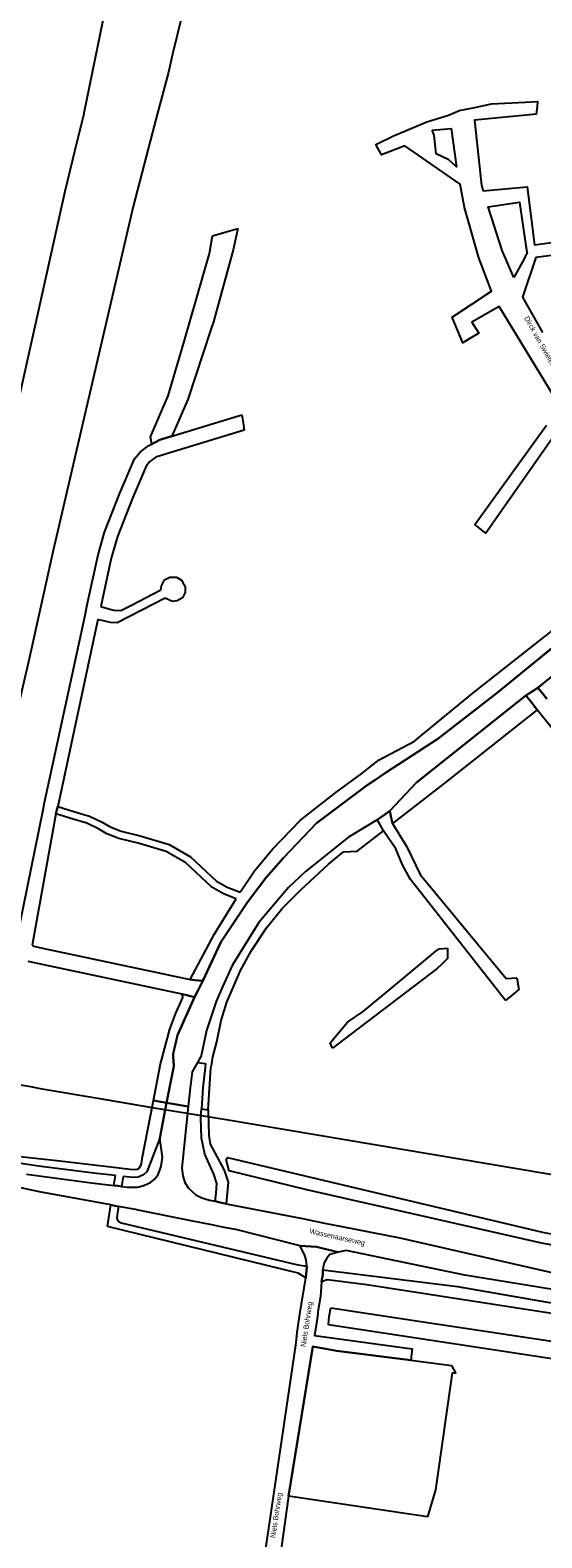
# Model space of a CAD drawing. Header units: metres. Extents: x 89872 to 99175, y 455036 to 468911.
# Tile 94 of 196: x 91274 to 91523, y 464951 to 465683. Entities that reach past the tile are written whole.
import ezdxf

# ---------------------------------------------------------------- set-up
doc = ezdxf.new("R2010")
doc.units = ezdxf.units.M
for name, color, linetype in [('Gemeentegrenzen', 7, 'KG-GEMEENTE'), ('STRNM', 7, 'Continuous'), ('Wegdeel doorgaand', 1, 'Continuous')]:
    doc.layers.add(name, color=color, linetype=linetype)
doc.layers.add('Waterdeel', color=7, linetype='Continuous', true_color=0x00aaff)
doc.layers.add('Wegdeel', color=7, linetype='Continuous', true_color=0x9a9a9a)
doc.linetypes.add('KG-GEMEENTE', pattern='A,1,-2.25,[5,NLCS.SHX,S=1,R=0,X=0,Y=0],-2.25', length=5.5)

msp = doc.modelspace()

# ---------------------------------------------------------------- linework, layer by layer
at = {"layer": 'Gemeentegrenzen', "flags": 128}
msp.add_lwpolyline([(91985.81, 461811.85), (91972.57, 462039.53), (91971.6, 462056.3), (91967.49, 462128.63), (91962.83, 462210.97), (91960.34, 462254.93), (91958.38, 462287.72), (91957.54, 462303.5), (91953.25, 462376.82), (91949.07, 462450.57), (91945.57, 462510.65), (91945.53, 462511.41), (91944.05, 462536.8), (91939.65, 462613.05), (91939.1, 462623.35), (91938.57, 462631.45), (91938.23, 462636.98), (91937.67, 462642.89), (91936.85, 462652.09), (91936.52, 462654.38), (91935.98, 462657.99), (91935.33, 462663.56), (91934.45, 462669.41), (91933.8, 462674.81), (91933.05, 462679.59), (91932.12, 462684.85), (91931.02, 462690.8), (91930.09, 462696.64), (91928.92, 462701.54), (91927.67, 462706.73), (91926.53, 462711.8), (91925.24, 462717.4), (91923.73, 462722.43), (91922.33, 462727.7), (91920.92, 462732.71), (91919.31, 462738.23), (91915.52, 462749.56), (91913.84, 462754.96), (91910.59, 462763.16), (91900, 462756.63), (91894.27, 462753.1), (91893.41, 462752.56), (91893.08, 462752.35), (91884, 462746.62), (91876.06, 462741.71), (91871.9, 462739.14), (91859.4, 462731.41), (91857.07, 462730.38), (91854.17, 462729.67), (91840.7, 462727.72), (91801.69, 462720.65), (91743.12, 462709.89), (91742.28, 462716.24), (91723.98, 462713.51), (91721.47, 462713.14), (91720.03, 462712.92), (91719.53, 462715.26), (91717.01, 462726.9), (91710.31, 462748.15), (91708.08, 462760.41), (91708.41, 462802.88), (91701.05, 462801.8), (91700.15, 462801.67), (91694.18, 462809.59), (91686.69, 462814.41), (91673.3, 462814.88), (91656.6, 462811.35), (91643.73, 462809.01), (91625.38, 462808.56), (91618.79, 462800.58), (91616.38, 462798.02), (91547.8, 462797.16), (91535.89, 462797.01), (91533.97, 462796.98), (91532.91, 462796.98), (91492.23, 462796.74), (91467.4, 462766.42), (91427.24, 462713.3), (91393.47, 462668.65), (91384.92, 462657.34), (91345.12, 462601.61), (91322.75, 462570.28), (91311.3, 462554.1), (91298.16, 462535.1), (91240.59, 462451.23), (91199.39, 462390.97), (91179.79, 462362.29), (91160.33, 462333.57), (91116.85, 462270.02), (91100.95, 462246.71), (91075.23, 462209.11), (91051.88, 462174.92), (91033.16, 462147.46), (91019.52, 462127.52), (90993.15, 462089.17), (90959.24, 462039.53), (90924.92, 461989.3), (90854.66, 461891.45), (90848.48, 461882.28), (90843.78, 461875.03), (90834.61, 461861.6), (90817.06, 461835.96), (90811.97, 461836.6), (90802.84, 461837.74), (90801.07, 461837.96), (90760.92, 461842.97), (90699.32, 461850.65), (90696.92, 461850.95), (90695.83, 461851.08), (90678.28, 461853.27), (90675.91, 461853.57), (90672.92, 461853.94), (90670.47, 461854.25), (90666.84, 461854.7), (90664.35, 461855.01), (90664.01, 461855.05), (90609.06, 461861.91), (90479.28, 461799.79), (90472.29, 461804.82), (90462.06, 461812.15), (90453.36, 461818.46), (90438.82, 461828.9), (90419.02, 461844.35), (90421.38, 461847.24), (90429.77, 461949.31), (90429.54, 461950.1), (90406.8, 462028.72), (90405.32, 462036.59), (90404.76, 462039.53), (90393.73, 462098.21), (90392.3, 462105.79), (90384.04, 462159.12), (90392.42, 462305.56), (90391.99, 462305.98), (90370.47, 462327.07), (90399.99, 462360.63), (90422.7, 462386.62), (90434.72, 462401.41), (90436.55, 462403.6), (90435.45, 462404.75), (90419.84, 462421.08), (90403.64, 462438.52), (90393.79, 462449.24), (90393.71, 462449.33), (90386.15, 462467.2), (90374.47, 462495.6), (90363.46, 462525.49), (90355.96, 462545.83), (90348.73, 462563.94), (90333.81, 462601.31), (90333.12, 462603.04), (90318.97, 462638.48), (90318.87, 462638.7), (90313.58, 462651.96), (90281.92, 462735.54), (90267.14, 462773.68), (90265.29, 462797.2), (90265.01, 462800.73), (90264.77, 462803.83), (90264.66, 462805.22), (90240.77, 462869.48), (90208.47, 462948.15), (90171.15, 463039.41), (90171.1, 463039.53), (90162.16, 463061.39), (90153.37, 463082.88), (90133.53, 463130.56), (90133.48, 463130.7), (90126.29, 463147.97), (90105.85, 463197.09), (90105.84, 463197.12), (90102.3, 463205.62), (90099.75, 463211.73), (90114.01, 463299.45), (90115.39, 463307.17), (90116.59, 463313.87), (90117.35, 463318.08), (90126.99, 463371.94), (90167.36, 463420.21), (90209.48, 463471.04), (90213.6, 463476.02), (90245.14, 463510.53), (90303.59, 463572.17), (90304.37, 463573), (90450.55, 463727.19), (90461.14, 463738.35), (90463.31, 463740.64), (90464.72, 463742.71), (90536.27, 463847.55), (90538.65, 463851.04), (90562.43, 463885.88), (90582.05, 463914.68), (90599.47, 463940.24), (90600.86, 463942.28), (90601.04, 463942.55), (90640.85, 464000.98), (90667.03, 464039.53), (90691.97, 464076.25), (90692.05, 464076.37), (90694.18, 464079.51), (90701.12, 464089.5), (90701.18, 464089.58), (90702.2, 464091.09), (90703.4, 464092.85), (90714.67, 464109.44), (90725.77, 464125.78), (90726.72, 464127.19), (90740.2, 464147.04), (90762.73, 464180.92), (90765.08, 464184.57), (90771, 464193.76), (90771.42, 464193.23), (90806.89, 464250.06), (90799.19, 464267.98), (90793.58, 464280.07), (90804.61, 464284.92), (90803.81, 464286.83), (90821.67, 464318.03), (90833.48, 464340.07), (90842.17, 464363.91), (90849.47, 464388.53), (90850.9, 464396.71), (90858.13, 464437.99), (90858.63, 464440.87), (90862.59, 464497.94), (90866.13, 464525.28), (90871.25, 464551.16), (90878.53, 464576.98), (90885.23, 464600.76), (90894.69, 464624.16), (90916.23, 464670.78), (90923.29, 464685), (90927.38, 464693.22), (90938.43, 464709.97), (90941.09, 464714), (90957.05, 464733.72), (90973.35, 464753.19), (90989.85, 464772.53), (91044.92, 464827.73), (91063.03, 464849.21), (91079.63, 464871.08), (91092.42, 464893.28), (91103.51, 464916.81), (91112.67, 464940.33), (91120.29, 464963.85), (91127, 464987.97), (91139, 465039.53), (91144.01, 465061.06), (91152.55, 465098.5), (91157.84, 465121.7), (91161.11, 465136.01), (91167.76, 465165.19), (91172.72, 465186.93), (91274.16, 465169.82), (91278.87, 465168.92), (91306.94, 465164.19), (91332.25, 465159.92), (91370.23, 465153.71), (91556.5, 465122.29), (91557.9, 465122.05), (91558.32, 465121.98), (91871.9, 465069.08), (91922.03, 465060.62), (92028.58, 465042.86), (92029.05, 465042.78), (92039.59, 465041.01), (92042.01, 465042.88), (92058.73, 465054.97), (92061.16, 465057.23), (92072.53, 465074.55), (92088.56, 465098.55), (92080.97, 465168.59), (92067.81, 465290.11), (92105.28, 465350.83), (92113.42, 465364.09), (92113.85, 465364.8), (92156.87, 465434.93), (92230.87, 465530.04), (92308.96, 465565.35), (92325.03, 465572.62), (92358.36, 465534.34), (92375.52, 465545.73), (92376.91, 465547.36), (92384.66, 465556.46), (92397.29, 465571.45), (92416.04, 465593.91), (92432.88, 465613.69), (92464.88, 465651.21), (92497.86, 465688.87), (92505.83, 465697.44), (92511.57, 465704.12), (92521.66, 465716.37), (92529.98, 465726.8), (92537.61, 465736.36), (92552.63, 465755.02), (92556.4, 465759.68), (92562.83, 465767.63), (92569.99, 465776.31), (92574, 465780.59), (92577.23, 465784.05), (92588.96, 465795.43), (92608.34, 465813.96), (92622.92, 465827.43), (92631.95, 465835.5), (92640.36, 465842.9), (92646.72, 465848.4), (92649.67, 465851.09), (92655.38, 465856.57), (92659.68, 465860.77), (92669.91, 465871.24), (92675.75, 465876.86), (92679.79, 465880.73), (92688.17, 465888.52), (92695.01, 465895.69), (92697.26, 465898.27), (92704.75, 465907.62), (92710.44, 465915.75), (92715.48, 465923.91), (92725.57, 465940.5), (92746.28, 465971.18), (92753.8, 465982.23), (92759.43, 465990.23), (92765.7, 465998.94), (92769.21, 466003.16), (92773.77, 466008.49), (92780.83, 466016.17), (92794.83, 466030.97), (92802.6, 466039.51), (92802.62, 466039.53), (92809.88, 466047.53), (92816.37, 466054.82), (92821.82, 466061.33), (92828.63, 466069.34), (92835.92, 466079.06), (92842.64, 466088.4), (92855.4, 466105.33), (92855.72, 466105.42), (92856.2, 466105.49), (92856.58, 466105.48), (92857, 466105.46), (92857.27, 466105.4), (92857.62, 466105.29), (92857.92, 466105.17), (92858.19, 466105.04), (92858.49, 466104.84), (92859.04, 466104.43), (92861.97, 466101.77), (92865.72, 466098.37), (92920.24, 466048.9), (92924.01, 466045.52), (92930.57, 466039.62), (92998.61, 466101.64), (93005.84, 466108.13), (93007.72, 466106.77), (93009.32, 466105.61), (93030.87, 466090.03), (93065.85, 466064.82), (93100.67, 466039.53), (93102.63, 466038.11), (93109.36, 466033.25), (93110.1, 466034.21), (93306.23, 465895.87), (93359.76, 465857.43), (93435.05, 465802.05), (93442.08, 465801.87), (93443.29, 465801.85), (93453.92, 465801.63), (93457.86, 465939.66), (93469.43, 465939.2), (93472.19, 465939.09), (93475.38, 465938.96), (93481.54, 465938.72), (93483.27, 465938.65), (93484.14, 465938.62), (93485.57, 465938.11), (93486.41, 465937.57), (93494.85, 465922.09), (93504.14, 465904.63), (93508.62, 465897.95), (93513.13, 465894.34), (93520.95, 465889.78), (93530.99, 465883.82), (93532.52, 465882.69), (93535.59, 465878.57), (93538.2, 465872.98), (93542.8, 465865.6), (93545.32, 465862.19), (93550.73, 465857.44), (93558, 465851.82), (93581.85, 465842.2), (93589.8, 465836.36), (93596, 465832.33), (93604.61, 465824.42), (93611.17, 465817.58), (93626.64, 465799), (93639.91, 465783.23), (93651.14, 465769.83), (93670.29, 465745.71), (93684.46, 465727.85), (93694.85, 465714.77), (93712.32, 465692.69), (93728.2, 465671.99), (93747.98, 465645.79), (93761.04, 465629.12), (93766.29, 465628.08), (93771.39, 465626.55), (93776.82, 465625.79), (93788.1, 465624.27), (93792.4, 465621.55), (93838.86, 465642.65), (93852.5, 465660.67), (93871.9, 465686.31), (93875.58, 465691.17), (93878.32, 465694.79), (93890.16, 465710.98), (93902.12, 465728.33), (93905.89, 465733.99), (93919.17, 465753.96), (93935.19, 465778.88), (93943.9, 465792.43), (93948.65, 465800.04), (93970.06, 465836.53), (93970.54, 465837.4), (93971.35, 465838.89), (93989.07, 465871.24), (93993.85, 465879.98), (94010.83, 465914.78), (94036.3, 465967.7), (94036.96, 465969.06), (94053.84, 466007.74), (94056.01, 466013.14), (94057.82, 466017.96), (94065.93, 466039.53), (94071.93, 466055.52), (94073.83, 466060.66), (94078.67, 466074.57), (94085.46, 466094.06), (94093.55, 466118.42), (94094.92, 466122.53), (94102.3, 466146.15), (94103.67, 466150.8), (94110.42, 466174.94), (94113.71, 466186.71), (94121.68, 466216.88), (94125.59, 466232.1), (94127.77, 466240.59), (94137.96, 466288.64), (94144.53, 466331.52), (94144.93, 466334.98), (94145.41, 466339.09), (94145.82, 466342.66), (94151.42, 466390.75), (94153.23, 466390.7), (94157.6, 466460.9), (94159.9, 466526.21), (94159.35, 466560.42), (94158.49, 466578.41), (94170.96, 466578.54), (94209.06, 466578.94), (94214.84, 466579), (94215.89, 466579.01), (94219.52, 466579.05), (94240.71, 466579.18), (94241.51, 466579.18), (94263.35, 466579.32), (94263.77, 466579.32), (94282.32, 466579.43), (94323.27, 466579.65), (94379.32, 466580.31), (94401.36, 466585.53), (94402.65, 466586.01), (94419.81, 466593.87), (94424.57, 466597.31), (94434.77, 466604.54), (94443.71, 466610.91), (94446.73, 466613.07), (94447.21, 466613.41), (94452.88, 466617.46), (94455.64, 466618.85), (94468.76, 466625.48), (94489.19, 466633.87), (94509.41, 466639.35), (94528.78, 466642.95), (94558.66, 466645.13), (94568.59, 466644.46), (94591.46, 466642.45), (94597.53, 466641.07), (94607.95, 466639.18), (94627.5, 466635), (94700, 466615.5), (94735, 466606.5), (94916, 466566.5), (94919.73, 466565.74), (94955, 466558.5), (94960.94, 466557.34), (94964.2, 466556.71), (94965.83, 466558.34), (94967.61, 466560.24), (95049.67, 466540.64), (95076.19, 466534.31), (95121, 466523.72), (95162.95, 466513.62), (95181.07, 466509.25), (95206.54, 466503.31), (95252.02, 466491.75), (95295.53, 466480.7), (95302.45, 466479.13), (95324.97, 466472.76), (95370.65, 466460.17), (95399.23, 466452.31), (95479.68, 466427.72), (95495.6, 466422.85), (95497.02, 466422.44), (95500.31, 466421.48), (95521.54, 466414.36), (95521.72, 466414.3), (95578.37, 466395.31), (95578.38, 466395.16), (95578.82, 466390.43), (95579.2, 466386.47), (95579.25, 466385.66), (95579.74, 466378.15), (95579.76, 466373.01), (95579.77, 466370.42), (95579.73, 466368.56), (95579.7, 466366.73), (95579.55, 466358.34), (95579.25, 466356.16), (95579.19, 466355.76), (95578.88, 466353.52), (95578.85, 466353.31), (95576.38, 466342.92), (95574.98, 466330.93), (95574.45, 466318.83), (95574.73, 466296.11), (95575.17, 466266.8), (95575.16, 466263.45), (95574.33, 466256.64), (95572.45, 466246.32), (95570.27, 466235.69), (95567.02, 466224.62), (95557.98, 466194.3), (95552.98, 466177.27), (95549.34, 466166.34), (95547.1, 466160.72), (95545.34, 466154.12), (95542, 466138.28), (95539.78, 466125.62), (95539.36, 466123.58), (95537.12, 466114.76), (95535.79, 466105.96), (95534.78, 466098.22), (95534.13, 466088.41), (95533.79, 466082.76), (95533.54, 466078.91), (95530.66, 466058.4), (95529.12, 466043.77), (95528.98, 466039.53), (95528.97, 466039.12), (95530.32, 466010.37), (95530.62, 466007.24), (95531.17, 466003.97), (95531.78, 466000.6), (95540.13, 465977.94), (95544.77, 465965.04), (95546.23, 465960.02), (95549.07, 465951.74), (95550.04, 465947.53), (95550.97, 465942.66), (95552.42, 465934.03), (95552.68, 465931.95), (95553.53, 465925.61), (95554.12, 465921.5), (95556.73, 465908.18), (95558.94, 465897.06), (95560.33, 465890.16), (95561.4, 465883.69), (95562.18, 465878.87), (95562.57, 465875.79), (95562.89, 465866.79), (95563.3, 465854.63), (95563.55, 465848.28), (95563.55, 465843.26), (95563.6, 465835.56), (95563.61, 465832.46), (95563.31, 465827.46), (95562.96, 465822.22), (95562.3, 465816.61), (95561.77, 465812.67), (95560.32, 465803.53), (95559.52, 465798.89), (95558.78, 465795.56), (95553.78, 465772.56), (95551.91, 465764.15), (95550.5, 465757.21), (95548.74, 465750.32), (95547.3, 465744.37), (95546.46, 465740.94), (95543.92, 465732.87), (95540.23, 465722.02), (95539.71, 465720.56), (95539.09, 465716.02), (95538.47, 465711.26), (95536.77, 465702.24), (95527.92, 465670.67), (95527.84, 465668.95), (95527.7, 465667.03), (95528.82, 465658.18), (95531.91, 465635.75), (95537.16, 465601.96), (95537.52, 465600), (95537.96, 465597.87), (95540.35, 465589.87), (95543.94, 465578.1), (95546.47, 465570.53), (95553.13, 465554.75), (95567.64, 465520.24), (95573.21, 465505.84), (95574.45, 465501.86), (95575.55, 465498.07), (95576.32, 465494.08), (95576.62, 465490.2), (95576.79, 465485.95), (95576.96, 465481.99), (95576.94, 465478.22), (95576.51, 465474.48), (95576.09, 465472.29), (95575.37, 465469.6), (95574.08, 465465.33), (95572.6, 465461.08), (95571.42, 465458.18), (95570.11, 465455.28), (95568.34, 465451.92), (95565.89, 465448.07), (95565.58, 465447.53), (95562.52, 465440.39), (95559.07, 465433.06), (95540.84, 465399.48), (95523.65, 465368.23), (95516.81, 465356.01), (95511.85, 465347.89), (95492.52, 465317.33), (95486.36, 465307.5), (95480.59, 465297.94), (95479.77, 465296.75), (95477.89, 465294.01), (95477.47, 465293.39), (95474.71, 465289.14), (95468.37, 465278.85), (95458.8, 465263.96), (95447.6, 465249.33), (95444.94, 465246.39), (95423.24, 465225.43), (95398.04, 465200.76), (95373.2, 465175.41), (95363.98, 465165), (95359.15, 465158.83), (95346.67, 465140.48), (95339.62, 465123.09), (95339.26, 465121.58), (95339.18, 465121.24), (95334.55, 465081.47), (95341.66, 465053.51), (95345.02, 465039.53), (95348.03, 465026.98), (95349.31, 465022.05), (95356.2, 465000), (95365.4, 464970.54), (95381.79, 464806.72), (95385.02, 464770.86), (95387.49, 464748.32), (95390.41, 464718.29), (95392.34, 464697.86), (95394.99, 464671.19), (95397.14, 464648.62), (95399.53, 464624.71), (95401.63, 464602.45), (95403.59, 464583.03), (95405.53, 464565.38), (95408.42, 464541.95), (95402.27, 464514.29), (95399.71, 464506.14), (95396, 464495.22), (95392.73, 464487.76), (95388.49, 464478.32), (95384.48, 464470.56), (95376.24, 464454.26), (95370.72, 464442.66), (95365.78, 464430.78), (95358.53, 464412.74), (95352.49, 464396.26), (95346.71, 464379.44), (95342.53, 464364.85), (95337.15, 464344.05), (95332.52, 464321.23), (95329.92, 464306.43), (95328.5, 464296.12), (95326.71, 464282.12), (95326, 464271.02), (95324.59, 464249.71), (95320.1, 464176.63), (95318.9, 464159.43), (95318.29, 464150), (95317.32, 464135.22), (95315.89, 464119.26), (95314.25, 464108.78), (95312.59, 464099.71), (95310.39, 464089.6), (95308.2, 464079.59), (95303.92, 464039.53), (95303.57, 464036.29), (95301.26, 464026.09), (95299.28, 464017.67), (95299.7, 464009.14), (95300.39, 464004.82), (95300.41, 464004.65), (95301.12, 464001.68), (95302.34, 463997.54), (95304.62, 463991.84), (95307.55, 463986.46), (95310.75, 463981.69), (95314.99, 463977.11), (95320.94, 463971.02), (95331.81, 463960.54), (95359.48, 463931.58), (95381.27, 463908.82), (95403.65, 463884.27), (95431.79, 463853.53), (95455.46, 463827.96), (95466.68, 463815.34), (95502.46, 463776.61), (95532.68, 463744.19), (95547.03, 463729.25), (95563.9, 463711.87), (95579.55, 463695.82), (95589.54, 463685.3), (95600.69, 463673.67), (95610.21, 463663.67), (95617.15, 463656.6), (95628.25, 463643.69), (95639.94, 463629.57), (95649.37, 463617.44), (95657.97, 463605.63), (95666.29, 463594.26), (95674.77, 463581.25), (95681.69, 463570.07), (95689.15, 463556.53), (95695.8, 463543.74), (95701.56, 463532.04), (95707.3, 463519.64), (95712.61, 463507.25), (95717.22, 463494.89), (95721.94, 463481.96), (95726.25, 463469.18), (95729.73, 463456.86), (95733.65, 463443.47), (95736.72, 463431.45), (95739.62, 463418.44), (95745.12, 463383.87), (95747.24, 463369.95), (95749.45, 463354.91), (95750.98, 463338.88), (95752.46, 463322.34), (95754.03, 463308.55), (95756.14, 463293.1), (95758.26, 463276.49), (95760.29, 463260.4), (95762.38, 463245.18), (95764.92, 463229.99), (95767.11, 463215.76), (95769.04, 463205.23), (95771.78, 463190.86), (95774.47, 463176.59), (95777.4, 463162.1), (95779.82, 463148.83), (95783.17, 463133.08), (95785.7, 463120.22), (95789.51, 463102.67), (95800.23, 463039.53), (95801.15, 463034.11), (95808.28, 462989.38), (95816.21, 462948.6), (95822.09, 462914.33), (95830.21, 462870.66), (95840.79, 462822.54), (95848.68, 462791.26), (95856.28, 462759.18), (95863, 462728.44), (95868.03, 462705.46), (95871.9, 462690.57), (95880.9, 462655.94), (95891.2, 462609.73), (95902.59, 462560.92), (95903.74, 462555.46), (95913.19, 462510.87), (95919.28, 462490.65), (95920.63, 462486.29), (95909.41, 462481.41), (95909.91, 462479.61), (95909.27, 462479.33), (95905.81, 462477.83), (95905.48, 462478.58), (95900.36, 462476.31), (95871.9, 462463.72), (95867.59, 462461.81), (95857.03, 462457.14), (95848.4, 462453.32), (95846.91, 462452.66), (95834.55, 462447.19), (95826.84, 462443.75), (95826.33, 462443.52), (95823.48, 462442.25), (95819.82, 462440.62), (95806.01, 462434.47), (95783.17, 462424.31), (95760.34, 462414.13), (95714.69, 462393.78), (95690.96, 462383.13), (95662.53, 462370.21), (95633.33, 462356.49), (95602.21, 462341.3), (95578.89, 462329.38), (95575.85, 462327.82), (95554.1, 462316.19), (95541.15, 462309.03), (95526.13, 462300.53), (95513.34, 462293.09), (95496.4, 462282.98), (95481.94, 462274.11), (95466.47, 462264.26), (95454.63, 462256.1), (95434.43, 462241.75), (95416.45, 462228.55), (95394.75, 462212.05), (95389.26, 462207.73), (95370.73, 462193.15), (95368.87, 462191.67), (95369.48, 462190.88), (95369.09, 462190.56), (95368.1, 462191.76), (95366.98, 462190.84), (95366.65, 462191.24), (95365.99, 462192.05), (95347.74, 462177.1), (95335.45, 462166.79), (95305.84, 462140.56), (95277.11, 462113.55), (95261.47, 462100.73), (95241.53, 462081.98), (95228.52, 462069.75), (95221.58, 462063.22), (95203.07, 462043.03), (95199.88, 462039.53), (95175.71, 462013.01), (95154.67, 461988.39), (95142.48, 461973.61), (95126.8, 461954.23), (95111.13, 461934.85), (95101.93, 461923.06), (95084.08, 461899.01), (95065.19, 461871.33), (95044.83, 461840.97), (95034.77, 461826.04), (95016.41, 461798.16), (94997.39, 461770.54), (94998.3, 461770.04), (95003.14, 461767.38), (95034.37, 461750.23), (95077.96, 461726.07), (95081.36, 461723.94), (95167.44, 461678.98), (95166.77, 461678.47), (95161.23, 461673.92), (95169.8, 461669.24), (95169.06, 461668.64), (95163.22, 461663.95), (95152.82, 461655.57), (95147.19, 461650.97), (95131.9, 461638.89), (95115.93, 461626.14), (95101.08, 461614.34), (95100.03, 461613.51), (95084.11, 461600.97), (95069.83, 461589.95), (95056.22, 461579.19), (95049.96, 461574.14), (95034.42, 461561.79), (95023.08, 461553.31), (95017.31, 461548.99), (94998.51, 461534.46), (94992.09, 461528.74), (94984.51, 461522.67), (94965.78, 461505.96), (94939.61, 461483.94), (94919.01, 461467.23), (94897.04, 461449.17), (94873.46, 461429.5), (94856.43, 461415.88), (94838.21, 461401.58), (94815.01, 461383.45), (94795.62, 461367.85), (94790.33, 461363.12), (94770.87, 461346.88), (94754.13, 461331.97), (94722.31, 461304.51), (94682.92, 461272.33), (94656.54, 461251.2), (94640.69, 461238.37), (94616.64, 461218.49), (94589.37, 461197.16), (94574.19, 461185.52), (94552.62, 461168.48), (94547.32, 461164.27), (94518.9, 461141.12), (94505.3, 461130.77), (94495.14, 461123.18), (94480.84, 461111.32), (94472.12, 461103.84), (94456.75, 461090.7), (94443.65, 461079.53), (94438.38, 461074.7), (94435.1, 461071.26), (94432.67, 461068.63), (94426.74, 461061.67), (94423.24, 461058.7), (94418.9, 461055.33), (94410.89, 461051.13), (94406.71, 461048.42), (94404.43, 461046.56), (94395.45, 461039.53), (94390.62, 461035.75), (94363.61, 461014.68), (94333.22, 460990.56), (94311.5, 460973.29), (94296.62, 460961.2), (94279.16, 460946.76), (94256.08, 460927.62), (94237.84, 460912.89), (94228.8, 460905.45), (94208.07, 460887.46), (94191.68, 460873.78), (94173.6, 460858.78), (94158.61, 460846.77), (94141.13, 460832.84), (94123.98, 460819.3), (94110.48, 460808.98), (94093.38, 460795.66), (94085.02, 460788.88), (94076.97, 460782.08), (94064.25, 460771.51), (94048.28, 460757.82), (94033.55, 460746.49), (94016.61, 460733.42), (93999.95, 460719.99), (93973.59, 460699.28), (93972.51, 460698.4), (93969.13, 460695.67), (93969.06, 460695.62), (93936.44, 460669.08), (93937.4, 460667.46), (93881.86, 460622.62), (93877.48, 460619.09), (93871.9, 460614.58), (93849.36, 460596.39), (93844.03, 460592.08), (93822.59, 460574.78), (93822, 460574.28), (93780.04, 460537.93), (93773.53, 460532.43), (93747.56, 460509.6), (93701.46, 460469.06), (93661.61, 460434.02), (93557.94, 460380.06), (93475.78, 460337.73), (93428.58, 460312.93), (93393.7, 460292.89), (93386.88, 460286.74), (93366.1, 460267.64), (93329.61, 460233.85), (93295.16, 460201.73), (93249.43, 460159.19), (93201.19, 460114.23), (93156.33, 460072.2), (93121.09, 460039.53), (93110.85, 460030.04), (93077.29, 459999.15), (93042.01, 459967.24), (93015.14, 459942.77), (93012.55, 459940.42), (92988.16, 459918.01), (92963.08, 459895.19), (92946.15, 459881.13), (92782.13, 459730.55), (92702.35, 459657.95), (92657.84, 459618.97), (92635.21, 459597.77), (92385.94, 459364.34), (92380.03, 459374.16), (92339.89, 459440.92), (92348.47, 459531.52), (92356.69, 459618.32), (92356.7, 459618.4), (92345.49, 459732.65), (92343.41, 459753.78), (92343.42, 459753.93), (92344.95, 459799.96), (92347.14, 459866.13), (92347.45, 459866.32), (92390.27, 459893), (92305.29, 460039.53), (92299.44, 460049.62), (92296.84, 460054.11), (92204.91, 460208.88), (92204.74, 460209.17), (92203.57, 460211.12), (92203.11, 460211.9), (92202.04, 460213.69), (92074.83, 460426.49), (92068.94, 460436.46), (92022.86, 460411.71), (91987.38, 460473), (91980.24, 460485.33), (91965.51, 460472.78), (91965.41, 460472.65), (91961.16, 460467.16), (91956.5, 460461.14), (91956.36, 460460.96), (91948.56, 460451.25), (91953.2, 460437.7), (91953.84, 460435.8), (91956.76, 460427.29), (91957.73, 460424.45), (91956.75, 460422.95), (91939.1, 460395.78), (91938.87, 460395.41), (91919.58, 460364.85), (91948.83, 460302.52), (91948.45, 460302.16), (91908.63, 460265.19), (91871.9, 460231.08), (91863.71, 460223.48), (91829.97, 460279.74), (91829.67, 460280.23), (91824.63, 460288.64), (91824.61, 460288.68), (91824.4, 460289.03), (91816.79, 460301.72), (91819.64, 460305.48), (91829.93, 460321.17), (91840.6, 460338.46), (91845.85, 460348.55), (91856.88, 460373.76), (91871.66, 460405.5), (91871.9, 460405.98), (91891.75, 460446.44), (91905.99, 460473.46), (91918.5, 460493.59), (91929.18, 460509.93), (91940.22, 460529), (91946.76, 460540.9), (91957.89, 460561.15), (91970.98, 460586.91), (91984.68, 460613.63), (91992.01, 460627.85), (92013.25, 460661.97), (92030.97, 460684.81), (92049.21, 460710.73), (92062.29, 460727.44), (92078, 460757.65), (92087.66, 460777.01), (92094.36, 460790.92), (92097.57, 460800.37), (92103.1, 460814.82), (92109.13, 460832.66), (92119.53, 460865.73), (92126.14, 460896.84), (92127.49, 460905.43), (92129.76, 460914.39), (92135.36, 460943.2), (92138.27, 460952.72), (92138.66, 460953.98), (92144.24, 460972.64), (92149.57, 460992.54), (92152.6, 461007.14), (92152.85, 461008.6), (92153.66, 461013.38), (92154.53, 461022.02), (92155.2, 461033.98), (92155.35, 461039.53), (92155.37, 461040.14), (92155.18, 461046.41), (92153.51, 461061.42), (92153.05, 461064.92), (92148.5, 461088.24), (92145.82, 461096.61), (92144.56, 461099.71), (92141.5, 461106.31), (92139.14, 461111.06), (92132.03, 461124.88), (92109.74, 461163.87), (92092.42, 461195.41), (92092.34, 461195.54), (92083.07, 461212.42), (92058.11, 461258.26), (92044.3, 461284.17), (92033.78, 461306.12), (92029.8, 461315.54), (92025.18, 461327.02), (92022.62, 461334.88), (92020.9, 461340.66), (92018.29, 461349.73), (92016.77, 461356.21), (92014.96, 461364.94), (92013.81, 461370.99), (92013.14, 461376.04), (92011.98, 461385.86), (92009.83, 461406.51), (92009.04, 461414.38), (92008.45, 461422), (92008.08, 461428.85), (92006.61, 461452.41), (92005.98, 461462.23), (92005.07, 461481.07), (92002.65, 461522.01), (92001.21, 461544.76), (91999.79, 461569.43), (91996.21, 461634.32), (91993.76, 461676.13), (91993.28, 461684.3), (91985.81, 461811.85)], close=True, dxfattribs=at)
at = {"layer": 'Waterdeel', "lineweight": -3}
for p, q in [((91449.76, 465217.82), (91471.08, 465235.59)), ((91471.08, 465235.59), (91472.67, 465236.81)), ((91472.67, 465236.81), (91476.73, 465237.05)), ((91476.73, 465232.04), (91473.93, 465229.37)), ((91476.73, 465237.05), (91476.73, 465232.04)), ((91471.71, 465227.26), (91426.41, 465192.72)), ((91473.93, 465229.37), (91471.71, 465227.26)), ((91435.76, 465206.32), (91449.76, 465217.82)), ((91428.23, 465201.06), (91435.76, 465206.32)), ((91419.68, 465191.16), (91428.23, 465201.06)), ((91420.9, 465188.52), (91419.68, 465191.16)), ((91426.41, 465192.72), (91420.9, 465188.52)), ((91419.31, 465058.21), (91420.1, 465062.45)), ((91420.1, 465062.45), (91469.09, 465054.86)), ((91418.91, 465054.07), (91419.31, 465058.21)), ((91469.09, 465054.86), (91667.12, 465025.11)), ((91749.95, 465003.69), (91418.91, 465054.07))]:
    msp.add_line(p, q, dxfattribs=at)
msp.add_lwpolyline([(92029.35, 465014.77), (91949.58, 465026.59), (91722.67, 465061.04), (91627.44, 465075.31), (91571.98, 465084.17), (91521.79, 465094.02), (91408.48, 465119.67), (91370.68, 465128.94), (91369.27, 465134.35), (91369.92, 465135.43), (91522.88, 465099.2), (91572.91, 465089.39), (91628.25, 465080.55), (91723.46, 465066.28), (91950.36, 465031.82), (92030.08, 465020.02)], dxfattribs=at)
at = {"layer": 'Wegdeel'}
for p, q in [((91361.2, 465574.45), (91362.63, 465583.07)), ((91362.63, 465583.07), (91369.2, 465584.98)), ((91369.2, 465584.98), (91374.83, 465586.64)), ((91374.83, 465586.64), (91372.57, 465576.19)), ((91372.57, 465576.19), (91363.04, 465541.33)), ((91348.9, 465531.63), (91361.2, 465574.45)), ((91363.04, 465541.33), (91361.79, 465537.56)), ((91341.02, 465505.29), (91348.9, 465531.63)), ((91361.79, 465537.56), (91350.53, 465503.49)), ((91332.41, 465485.36), (91341.02, 465505.29)), ((91350.53, 465503.49), (91342.89, 465485.72)), ((91342.89, 465485.72), (91376.87, 465496.14)), ((91376.87, 465496.14), (91377.42, 465492.17)), ((91377.9, 465488.7), (91339.79, 465476.92)), ((91377.42, 465492.17), (91377.9, 465488.7)), ((91327.66, 465478.18), (91331.6, 465481.13)), ((91331.6, 465481.13), (91333.05, 465481.89)), ((91333.05, 465481.89), (91332.41, 465485.36)), ((91333.05, 465481.89), (91336.76, 465483.84)), ((91336.76, 465483.84), (91333.05, 465481.89)), ((91336.76, 465483.84), (91337.57, 465484.08)), ((91337.57, 465484.08), (91336.76, 465483.84)), ((91337.57, 465484.08), (91337.98, 465484.21)), ((91337.98, 465484.21), (91337.57, 465484.08)), ((91337.98, 465484.21), (91342.89, 465485.72)), ((91342.89, 465485.72), (91337.98, 465484.21)), ((91317.57, 465458.05), (91324.71, 465474.73)), ((91324.71, 465474.73), (91327.66, 465478.18)), ((91332.18, 465473.35), (91330.35, 465471.22)), ((91332.82, 465473.83), (91332.18, 465473.35)), ((91335.12, 465475.55), (91332.82, 465473.83)), ((91339.79, 465476.92), (91335.12, 465475.55)), ((91330.35, 465471.22), (91323.66, 465455.56)), ((91310.19, 465439.1), (91317.57, 465458.05)), ((91323.66, 465455.56), (91316.42, 465436.99)), ((91306.99, 465428.02), (91310.19, 465439.1)), ((91316.42, 465436.99), (91313.37, 465426.41)), ((91489.01, 465360.85), (91574.85, 465428.7)), ((91301.92, 465404.59), (91306.99, 465428.02)), ((91313.37, 465426.41), (91308.31, 465402.92)), ((91578.21, 465424.32), (91514.14, 465371.92)), ((91337.83, 465413.07), (91339.27, 465415.88)), ((91339.27, 465415.88), (91341.83, 465417.24)), ((91341.83, 465417.24), (91345.12, 465417.32)), ((91345.12, 465417.32), (91347.52, 465415.8)), ((91347.52, 465415.8), (91348.37, 465414.37)), ((91348.37, 465414.37), (91349.29, 465412.83)), ((91339.59, 465407.06), (91316.27, 465395.12)), ((91323.24, 465403.62), (91337.43, 465411.15)), ((91337.43, 465411.15), (91337.83, 465413.07)), ((91340.23, 465406.66), (91339.59, 465407.06)), ((91343.12, 465405.46), (91340.23, 465406.66)), ((91348.08, 465407.22), (91345.36, 465405.7)), ((91349.29, 465409.79), (91348.08, 465407.22)), ((91349.29, 465412.83), (91349.29, 465409.79)), ((91300.51, 465398.05), (91301.92, 465404.59)), ((91308.31, 465402.92), (91313.37, 465401.61)), ((91313.37, 465401.61), (91314.59, 465401.29)), ((91314.59, 465401.29), (91318.04, 465401.05)), ((91318.04, 465401.05), (91323.24, 465403.62)), ((91345.36, 465405.7), (91343.12, 465405.46)), ((91281.01, 465307.85), (91300.51, 465398.05)), ((91306.96, 465396.63), (91287.45, 465305.91)), ((91311.65, 465395.6), (91306.96, 465396.63)), ((91313.07, 465395.29), (91311.65, 465395.6)), ((91316.27, 465395.12), (91313.07, 465395.29)), ((91514.14, 465371.92), (91508.74, 465367.51)), ((91508.74, 465367.51), (91500.89, 465361.09)), ((91517.85, 465361.78), (91520.6, 465363.55)), ((91520.6, 465363.55), (91522.47, 465361.22)), ((91461.59, 465317.56), (91514.81, 465359.83)), ((91469.18, 465344.63), (91489.01, 465360.85)), ((91500.89, 465361.09), (91471.96, 465338.74)), ((91514.81, 465359.83), (91517.85, 465361.78)), ((91517.12, 465356.85), (91514.81, 465359.83)), ((91514.81, 465359.83), (91517.12, 465356.85)), ((91520.23, 465352.86), (91517.12, 465356.85)), ((91517.12, 465356.85), (91520.23, 465352.86)), ((91522.47, 465361.22), (91524.89, 465358.21)), ((91520.23, 465352.86), (91475.3, 465317.26)), ((91527.61, 465343.77), (91520.23, 465352.86)), ((91460.65, 465337.65), (91464.62, 465340.9)), ((91464.62, 465340.9), (91467.94, 465343.62)), ((91467.94, 465343.62), (91469.18, 465344.63)), ((91443.46, 465328.48), (91460.65, 465337.65)), ((91471.96, 465338.74), (91446.61, 465322.18)), ((91439.22, 465325.12), (91443.46, 465328.48)), ((91422.55, 465312.73), (91435.15, 465321.9)), ((91435.15, 465321.9), (91439.22, 465325.12)), ((91441.36, 465318.65), (91437.72, 465316.21)), ((91446.61, 465322.18), (91441.36, 465318.65)), ((91405.36, 465299.27), (91422.55, 465312.73)), ((91437.72, 465316.21), (91413.1, 465297.83)), ((91448.68, 465303.71), (91461.59, 465317.56)), ((91475.3, 465317.26), (91450.05, 465297.61)), ((91267.13, 465238.93), (91280.28, 465304.23)), ((91280.28, 465304.23), (91281.01, 465307.85)), ((91287.03, 465304.28), (91286.51, 465302.28)), ((91286.51, 465302.28), (91287.03, 465304.28)), ((91287.45, 465305.91), (91287.03, 465304.28)), ((91287.03, 465304.28), (91287.45, 465305.91)), ((91287.45, 465305.91), (91295.71, 465303.35)), ((91446.32, 465301.99), (91448.68, 465303.71)), ((91448.68, 465303.71), (91449.27, 465301.11)), ((91449.27, 465301.11), (91448.68, 465303.71)), ((91286.51, 465302.28), (91275.02, 465238.44)), ((91294.91, 465299.72), (91286.51, 465302.28)), ((91301.5, 465297.72), (91294.91, 465299.72)), ((91295.71, 465303.35), (91302.83, 465301.15)), ((91307.29, 465294.94), (91301.5, 465297.72)), ((91302.83, 465301.15), (91308.99, 465298.19)), ((91308.99, 465298.19), (91312.92, 465295.98)), ((91391.72, 465285.12), (91405.36, 465299.27)), ((91413.1, 465297.83), (91397.11, 465281.01)), ((91442.62, 465299.32), (91428.62, 465291.02)), ((91442.62, 465299.32), (91446.32, 465301.99)), ((91443.81, 465297.21), (91442.62, 465299.32)), ((91443.81, 465297.21), (91442.62, 465299.32)), ((91445.56, 465294.11), (91443.81, 465297.21)), ((91445.56, 465294.11), (91443.81, 465297.21)), ((91449.27, 465301.11), (91450.05, 465297.61)), ((91450.05, 465297.61), (91449.27, 465301.11)), ((91450.05, 465297.61), (91456.98, 465286.2)), ((91311.34, 465292.66), (91307.29, 465294.94)), ((91317.1, 465290.38), (91311.34, 465292.66)), ((91312.92, 465295.98), (91318.21, 465293.89)), ((91326.48, 465288.13), (91317.1, 465290.38)), ((91318.21, 465293.89), (91327.44, 465291.67)), ((91327.44, 465291.67), (91341.59, 465287.36)), ((91428.62, 465291.02), (91407.82, 465274.23)), ((91432.79, 465284.18), (91445.56, 465294.11)), ((91451.68, 465285.31), (91445.56, 465294.11)), ((91340.16, 465283.96), (91326.48, 465288.13)), ((91349.69, 465278.52), (91340.16, 465283.96)), ((91341.59, 465287.36), (91351.93, 465281.46)), ((91383.04, 465274.68), (91391.72, 465285.12)), ((91418.89, 465277.79), (91426.27, 465283.82)), ((91426.27, 465283.82), (91432.79, 465284.18)), ((91454.9, 465277.5), (91451.68, 465285.31)), ((91456.98, 465286.2), (91463.42, 465272.82)), ((91362.29, 465266.66), (91349.69, 465278.52)), ((91351.93, 465281.46), (91364.48, 465269.65)), ((91376.03, 465264.18), (91383.04, 465274.68)), ((91397.11, 465281.01), (91388.67, 465271.39)), ((91405.48, 465265.37), (91418.89, 465277.79)), ((91458.82, 465270.36), (91454.9, 465277.5)), ((91364.48, 465269.65), (91369.64, 465266.69)), ((91388.67, 465271.39), (91381.45, 465262.05)), ((91407.82, 465274.23), (91399.45, 465266.47)), ((91504.87, 465211.69), (91458.82, 465270.36)), ((91463.42, 465272.82), (91505.28, 465222.41)), ((91368.01, 465263.39), (91362.29, 465266.66)), ((91363.37, 465243.72), (91374.04, 465260.96)), ((91374.04, 465260.96), (91368.01, 465263.39)), ((91369.64, 465266.69), (91376.03, 465264.18)), ((91381.45, 465262.05), (91379.24, 465258.85)), ((91399.45, 465266.47), (91385.12, 465249.55)), ((91396.38, 465256.38), (91405.48, 465265.37)), ((91379.24, 465258.85), (91366.69, 465239.9)), ((91388.87, 465246.91), (91396.38, 465256.38)), ((91385.12, 465249.55), (91372.11, 465228.63)), ((91381.49, 465236.01), (91388.87, 465246.91)), ((91275.02, 465238.44), (91275.63, 465237.97)), ((91275.63, 465237.97), (91282.33, 465236.54)), ((91351.8, 465221.82), (91363.37, 465243.72)), ((91366.69, 465239.9), (91357.95, 465221.2)), ((91280.67, 465228.94), (91273.03, 465230.57)), ((91282.33, 465236.54), (91351.8, 465221.82)), ((91376.2, 465226.29), (91381.49, 465236.01)), ((91339.47, 465216.57), (91280.67, 465228.94)), ((91372.11, 465228.63), (91367.46, 465218.29)), ((91369.55, 465210.9), (91376.2, 465226.29)), ((91347.87, 465214.8), (91339.47, 465216.57)), ((91351.8, 465221.82), (91353.98, 465221.6)), ((91353.98, 465221.6), (91351.8, 465221.82)), ((91355.72, 465216.99), (91353.77, 465213.33)), ((91353.98, 465221.6), (91357.95, 465221.2)), ((91357.95, 465221.2), (91353.98, 465221.6)), ((91357.95, 465221.2), (91355.72, 465216.99)), ((91367.46, 465218.29), (91364.39, 465211.15)), ((91505.28, 465222.41), (91510.34, 465222.63)), ((91511.39, 465216.98), (91507.48, 465213.81)), ((91510.34, 465222.63), (91511.39, 465216.98)), ((91350.33, 465214.18), (91347.87, 465214.8)), ((91351.31, 465213.94), (91350.33, 465214.18)), ((91353.77, 465213.33), (91351.31, 465213.94)), ((91364.39, 465211.15), (91359.71, 465197.12)), ((91366.85, 465201.92), (91369.55, 465210.9)), ((91507.48, 465213.81), (91504.87, 465211.69)), ((91364.63, 465191.59), (91366.85, 465201.92)), ((91359.71, 465197.12), (91357.08, 465184.72)), ((91362.8, 465184.27), (91364.63, 465191.59)), ((91356.28, 465183.29), (91355.26, 465181.46)), ((91355.26, 465181.46), (91359.26, 465181.13)), ((91357.08, 465184.72), (91356.28, 465183.29)), ((91358.95, 465179.18), (91357.87, 465169.2)), ((91359.26, 465181.13), (91358.95, 465179.18)), ((91361.84, 465178.95), (91362.19, 465180.89)), ((91362.19, 465180.89), (91362.8, 465184.27)), ((91360.49, 465158.48), (91361.84, 465178.95)), ((91357.87, 465169.2), (91357.18, 465159.05)), ((91328.39, 465134.98), (91333.87, 465163.07)), ((91333.87, 465163.07), (91340.32, 465161.96)), ((91340.32, 465161.96), (91336.93, 465144.76)), ((91356.88, 465154.61), (91357.18, 465159.05)), ((91357.18, 465159.05), (91360.49, 465158.48)), ((91357.18, 465159.05), (91360.49, 465158.48)), ((91360.49, 465158.48), (91360.48, 465158.39)), ((91360.48, 465158.39), (91360.74, 465146.06)), ((91357.25, 465144.77), (91356.88, 465154.61)), ((91336.93, 465144.76), (91330.73, 465128.5)), ((91358.85, 465137.01), (91357.25, 465144.77)), ((91360.74, 465146.06), (91361.51, 465141.95)), ((91269.13, 465135.94), (91286.91, 465134.01)), ((91363.28, 465127.29), (91358.85, 465137.01)), ((91361.51, 465141.95), (91368.23, 465129.22)), ((91278.09, 465131.12), (91266.38, 465132.91)), ((91306.2, 465127.67), (91278.09, 465131.12)), ((91286.91, 465134.01), (91316.02, 465130.56)), ((91316.02, 465130.56), (91319.79, 465130.11)), ((91319.79, 465130.11), (91324.12, 465129.6)), ((91324.12, 465129.6), (91326.19, 465129.74)), ((91326.19, 465129.74), (91327.01, 465130.29)), ((91327.01, 465130.29), (91328.12, 465132.08)), ((91328.12, 465132.08), (91328.39, 465134.98)), ((91330.73, 465128.5), (91329.08, 465126.98)), ((91368.23, 465129.22), (91370.12, 465123.4)), ((91315.4, 465126.6), (91306.2, 465127.67)), ((91314.65, 465121.84), (91315.4, 465126.6)), ((91316.57, 465121.61), (91314.65, 465121.84)), ((91318.43, 465121.39), (91316.57, 465121.61)), ((91319.18, 465126.16), (91318.43, 465121.39)), ((91323.98, 465125.61), (91319.18, 465126.16)), ((91326.46, 465125.88), (91323.98, 465125.61)), ((91329.08, 465126.98), (91326.46, 465125.88)), ((91364.76, 465122.74), (91363.28, 465127.29)), ((91364.42, 465117.84), (91364.76, 465122.74)), ((91370.12, 465123.4), (91369.43, 465114.63)), ((91363.89, 465114.11), (91364.42, 465117.84)), ((91366.37, 465113.56), (91363.89, 465114.11)), ((91369.29, 465112.91), (91366.37, 465113.56)), ((91369.43, 465114.63), (91369.29, 465112.91)), ((91311.52, 465101.9), (91313.16, 465112.33)), ((91313.16, 465112.33), (91315.1, 465111.97)), ((91315.1, 465111.97), (91316.91, 465111.64)), ((91316.28, 465107.64), (91316.07, 465105.58)), ((91316.91, 465111.64), (91316.28, 465107.64)), ((91404.2, 465079.3), (91311.52, 465101.9)), ((91316.07, 465105.58), (91316.71, 465104.5)), ((91316.71, 465104.5), (91318.23, 465103.74)), ((91318.23, 465103.74), (91403.98, 465083.2)), ((91403.98, 465083.2), (91408.39, 465082.55)), ((91407.92, 465076.98), (91404.2, 465079.3)), ((91408.12, 465079.25), (91407.92, 465076.98)), ((91408.19, 465080.06), (91408.12, 465079.25)), ((91408.39, 465082.55), (91408.19, 465080.06)), ((91415.46, 465074.98), (91416.16, 465078.65)), ((91416.16, 465078.65), (91416.22, 465080.85)), ((91416.22, 465080.85), (91481.63, 465072.73)), ((91418.34, 465075.98), (91415.46, 465074.98)), ((91437.62, 465073.49), (91418.34, 465075.98)), ((91518.99, 465060.97), (91437.62, 465073.49)), ((91481.63, 465072.73), (91535.42, 465063.41)), ((91566.88, 465053.62), (91518.99, 465060.97)), ((91399.52, 464970.84), (91411.24, 465043.57)), ((91411.24, 465043.57), (91422.85, 465041.47)), ((91422.85, 465041.47), (91458.87, 465036.92)), ((91458.87, 465036.92), (91478.68, 465034.42)), ((91478.68, 465034.42), (91480.73, 465030.54)), ((91479.03, 465030.78), (91470.96, 464974.03)), ((91480.73, 465030.54), (91479.03, 465030.78)), ((91453.88, 464962.85), (91399.52, 464970.84)), ((91470.96, 464974.03), (91466.96, 464960.82)), ((91466.96, 464960.82), (91453.88, 464962.85))]:
    msp.add_line(p, q, dxfattribs=at)
for points in [[(91532.5, 465498.2), (91501.87, 465548.77), (91488.58, 465541.05), (91491.88, 465535.71), (91487.59, 465533.14), (91484.18, 465531.09), (91479.04, 465543.54), (91498.05, 465556.15), (91491.88, 465572.36), (91484.92, 465596.82), (91482.84, 465608.03), (91455.97, 465626.76), (91444.59, 465622.42), (91444.14, 465623.36), (91442.93, 465625.55), (91441.95, 465627.33), (91450.49, 465631.64), (91466.75, 465638.37), (91477.26, 465641.6), (91481.79, 465643.61), (91482.35, 465643.86), (91489.17, 465645.15), (91498.12, 465647.06), (91514.43, 465647.92), (91520.48, 465648.24), (91520.23, 465645.87), (91519.83, 465642.12), (91514.99, 465641.65), (91489.8, 465639.23), (91493.25, 465607.5), (91494.05, 465604.95), (91515.36, 465606.86), (91519.03, 465578.7), (91546.47, 465582.44)], [(91547.23, 465576.11), (91519.59, 465572.56), (91513.07, 465553.23), (91522.81, 465536.09)], [(91528.41, 465485.7), (91495.32, 465438.57), (91492.42, 465440.87), (91490.03, 465442.76), (91524.72, 465490.99)], [(91524.89, 465358.21), (91522.47, 465361.22), (91520.6, 465363.55), (91569.18, 465403.14)], [(91379.95, 464887.35), (91397.14, 465003.7), (91403.12, 465044.18), (91403.23, 465045.48), (91403.65, 465050.43), (91405.32, 465061.5), (91405.42, 465062.15), (91407.92, 465076.98), (91408.12, 465079.25), (91408.19, 465080.06), (91408.39, 465082.55), (91408.15, 465085.72), (91407.49, 465087.73), (91405.21, 465092.55), (91413.17, 465091.98), (91423.62, 465089.45), (91419.64, 465088.3), (91418.15, 465086.51), (91416.76, 465084.22), (91416.26, 465082.16), (91416.22, 465080.85), (91416.16, 465078.65), (91415.46, 465074.98), (91415.09, 465067.9), (91413.82, 465060.48), (91413.68, 465059.53), (91413.03, 465054.96), (91412.17, 465048.99), (91459.59, 465042.51), (91459.25, 465039.9), (91458.87, 465036.92), (91422.85, 465041.47), (91411.24, 465043.57), (91399.52, 464970.84), (91394.51, 464934.76)]]:
    msp.add_lwpolyline(points, dxfattribs=at)
for points in [[(91469.26, 465634.35), (91478.44, 465635.12), (91481.03, 465616.52), (91477.39, 465619.9), (91471.27, 465622.91), (91470.23, 465631.83)], [(91508.92, 465562.74), (91503.2, 465575.85), (91496.51, 465597.13), (91511.69, 465599.39), (91514.83, 465578.13), (91515.36, 465574.49), (91514.49, 465572.9), (91513.9, 465571.83)], [(91340.32, 465161.96), (91333.87, 465163.07), (91337.35, 465180.87), (91338.01, 465183.1), (91338.85, 465186.17), (91341.82, 465197.75), (91344.72, 465205.47), (91348.26, 465213.03), (91347.87, 465214.8), (91350.33, 465214.18), (91351.31, 465213.94), (91353.77, 465213.33), (91345.55, 465194.73), (91343.43, 465185.81), (91343.53, 465184.26), (91343.65, 465182.47), (91343.83, 465179.77)]]:
    msp.add_lwpolyline(points, close=True, dxfattribs=at)
at = {"layer": 'Wegdeel doorgaand'}
for points in [[(91357.06, 465728.11), (91343.24, 465671.17), (91341.15, 465662.58), (91335.75, 465642), (91334.32, 465636.52), (91330.38, 465621.52), (91324.03, 465597.34), (91285.24, 465430.21), (91273.6, 465377.51), (91236.36, 465217.68), (91228.27, 465184.34), (91227.61, 465181.39), (91194.93, 465187.02), (91202.79, 465219.4), (91219.82, 465291.96), (91239.54, 465378.24), (91248.98, 465417.71), (91259.02, 465461.35), (91290.98, 465604.79), (91294.75, 465620.12), (91296.88, 465628.81), (91300.18, 465642.24), (91300.33, 465642.82), (91318.94, 465733.71)], [(91569.18, 465403.14), (91520.6, 465363.55), (91517.85, 465361.78), (91514.81, 465359.83), (91461.59, 465317.56), (91448.68, 465303.71), (91446.32, 465301.99), (91442.62, 465299.32), (91428.62, 465291.02), (91407.82, 465274.23), (91399.45, 465266.47), (91385.12, 465249.55), (91372.11, 465228.63), (91367.46, 465218.29), (91364.39, 465211.15), (91359.71, 465197.12), (91357.08, 465184.72), (91356.28, 465183.29), (91355.26, 465181.46), (91352.78, 465177.01), (91351.68, 465169.29), (91350.72, 465160.16), (91340.32, 465161.96), (91343.83, 465179.77), (91343.65, 465182.47), (91343.53, 465184.26), (91343.43, 465185.81), (91345.55, 465194.73), (91353.77, 465213.33), (91355.72, 465216.99), (91357.95, 465221.2), (91366.69, 465239.9), (91379.24, 465258.85), (91381.45, 465262.05), (91388.67, 465271.39), (91397.11, 465281.01), (91413.1, 465297.83), (91437.72, 465316.21), (91441.36, 465318.65), (91446.61, 465322.18), (91471.96, 465338.74), (91500.89, 465361.09), (91508.74, 465367.51), (91514.14, 465371.92), (91578.21, 465424.32)], [(91272.3, 465127.26), (91303.86, 465123.12), (91314.65, 465121.84), (91316.57, 465121.61), (91318.43, 465121.39), (91321.22, 465121.06), (91326.32, 465121.06), (91326.94, 465121.21), (91329.63, 465121.89), (91332.52, 465123.26), (91334.32, 465124.64), (91335.97, 465126.85), (91337.07, 465129.19), (91337.62, 465131.26), (91338.32, 465135.59), (91336.93, 465144.76), (91340.32, 465161.96), (91350.72, 465160.16), (91348.1, 465135.11), (91347.68, 465130.29), (91348.24, 465126.43), (91349.2, 465123.26), (91350.99, 465120.51), (91354.44, 465117.34), (91357.33, 465115.82), (91361.19, 465114.72), (91363.89, 465114.11), (91366.37, 465113.56), (91369.29, 465112.91), (91407.11, 465105.53), (91417, 465103.47), (91425.48, 465101.81), (91453.55, 465096.31), (91531.03, 465078.72)], [(92058.94, 464988.36), (91868.66, 465016.58), (91780.54, 465028.8), (91765.95, 465030.93), (91750.18, 465033.5), (91632.05, 465054.23), (91485.17, 465078.26), (91427.54, 465090.2), (91423.62, 465089.45), (91413.17, 465091.98), (91405.21, 465092.55), (91373.9, 465100.46), (91368.32, 465101.39), (91362.24, 465102.62), (91352.19, 465104.66), (91325.63, 465110.03), (91325.13, 465110.13), (91316.91, 465111.64), (91315.1, 465111.97), (91313.16, 465112.33), (91278.5, 465118.72), (91257.24, 465123.23)]]:
    msp.add_lwpolyline(points, dxfattribs=at)

# ---------------------------------------------------------------- texts
at = {"layer": 'STRNM'}
for s, rotation, p in [('Dirck van Swietenlaan', 299.20484, (91513.87, 465543.09)), ('Wassenaarseweg', 347.52093, (91409.54, 465098.54)), ('Niels Bohrweg', 81.31915, (91407.82, 465043.25)), ('Niels Bohrweg', 81.43241, (91393.04, 464950.48))]:
    msp.add_text(s, height=2.5, rotation=rotation, dxfattribs=at).set_placement(p)

doc.saveas('drawing.dxf')
